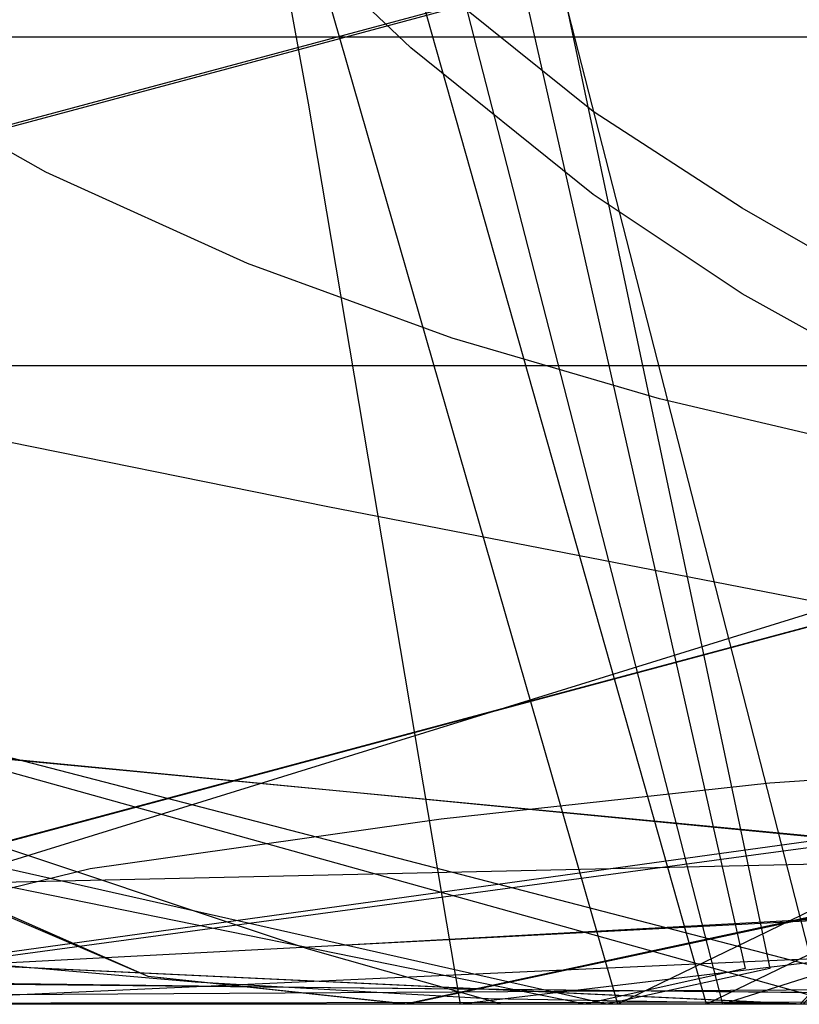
# Model space of a CAD drawing. Header units: millimetres. Extents: x 0 to 1204, y -1 to 532.
# Tile 5 of 16: x 29 to 57, y 0 to 36. Entities that reach past the tile are written whole.
import ezdxf

# ---------------------------------------------------------------- set-up
doc = ezdxf.new("R2010")
doc.units = ezdxf.units.MM
doc.layers.add('1', color=7, linetype='Continuous')

# ---------------------------------------------------------------- blocks, each defined once
blk = doc.blocks.new('PART001')
at = {"layer": '1'}
blk.add_lwpolyline([(248.3, 13), (40, 2.1), (0, 0), (0, 52.1), (0, 228.7), (0, 243.7), (41, 243.7), (325.9, 243.7)], dxfattribs=at)
blk = doc.blocks.new('PART002')
at = {"layer": '1'}
blk.add_lwpolyline([(247.2, 13.5), (40, 2.1), (0, 0), (0, 52.1), (0, 266.9), (0, 281.9), (41, 281.9), (314.5, 281.9)], dxfattribs=at)
blk = doc.blocks.new('PART004')
at = {"layer": '1'}
blk.add_lwpolyline([(0, 35), (440, 35), (440, 0), (0, 0)], close=True, dxfattribs=at)
blk = doc.blocks.new('PART005')
at = {"layer": '1'}
blk.add_lwpolyline([(325.9, 23.1), (41, 23.1), (0, 23.1), (0, 38.1), (0, 214.7), (0, 266.8), (40, 264.7), (248.2, 253.8)], dxfattribs=at)
blk = doc.blocks.new('PART006')
at = {"layer": '1'}
blk.add_lwpolyline([(314.5, 23.1), (41, 23.1), (0, 23.1), (0, 38.1), (0, 252.8), (0, 305), (40, 302.8), (247.2, 291.5)], dxfattribs=at)
blk = doc.blocks.new('PART007')
at = {"layer": '1'}
blk.add_lwpolyline([(57.2, 46.4), (78.6, 23.2), (57.1, 0), (0, 2.7), (0, 43.8)], close=True, dxfattribs=at)
blk = doc.blocks.new('PART008')
at = {"layer": '1'}
blk.add_lwpolyline([(0, 0), (0, 60), (35, 60), (115.6, 60), (160.6, 60), (160.6, 0), (115.6, 0), (35, 0)], close=True, dxfattribs=at)
blk = doc.blocks.new('PART009')
at = {"layer": '1'}
blk.add_lwpolyline([(21.4, 46.4), (78.6, 43.7), (78.6, 2.6), (21.4, 0), (0, 23.2)], close=True, dxfattribs=at)
blk = doc.blocks.new('PART010')
at = {"layer": '1'}
blk.add_lwpolyline([(315.5, 82.8), (6.4, 0), (0, 24.1), (309.1, 107)], close=True, dxfattribs=at)
blk = doc.blocks.new('PART012')
at = {"layer": '1'}
blk.add_lwpolyline([(230, 67.6), (11.8, 0), (10.6, 21.7), (8.3, 48), (6.1, 66.9), (4.6, 78.1), (0, 112.1), (40, 120.3), (73.8, 126.8), (92.5, 130.1), (111.2, 133), (130.1, 135.4), (149, 137.2), (161.7, 138), (168.1, 138.2), (172.2, 138.2), (180.1, 138.2), (191.9, 137.8), (220.1, 136.2), (220, 113.9), (230, 113.9)], close=True, dxfattribs=at)
blk = doc.blocks.new('PART013')
at = {"layer": '1'}
blk.add_lwpolyline([(0, 0), (0, 138), (56.2, 138), (84.3, 0)], close=True, dxfattribs=at)
blk = doc.blocks.new('PART016')
at = {"layer": '1'}
blk.add_lwpolyline([(21.4, 0), (0, 23.2), (21.4, 46.4), (78.6, 43.7), (78.6, 2.6)], close=True, dxfattribs=at)
blk = doc.blocks.new('PART017')
at = {"layer": '1'}
blk.add_lwpolyline([(150.7, 60), (150.7, 0), (115.7, 0), (35, 0), (0, 0), (0, 60), (35, 60), (115.7, 60)], close=True, dxfattribs=at)
blk = doc.blocks.new('PART018')
at = {"layer": '1'}
blk.add_lwpolyline([(57.2, 0), (0, 2.7), (0, 43.8), (57.2, 46.4), (78.6, 23.2)], close=True, dxfattribs=at)
blk = doc.blocks.new('PART019')
at = {"layer": '1'}
blk.add_lwpolyline([(256.2, 41.7), (230.4, 38.3), (204.4, 34.4), (179.7, 30.2), (151.2, 24.9), (102, 15.1), (54.3, 0), (12.1, 164), (0, 211.1), (48.1, 224.9), (151.5, 254.5), (172.2, 218.6), (213.3, 229.3), (225.7, 232.5), (250.5, 238.6)], dxfattribs=at)
blk = doc.blocks.new('PART020')
at = {"layer": '1'}
blk.add_lwpolyline([(409.9, 0.1), (334.9, 0.1), (104.9, 0.1), (79.9, 0.1), (0, 0), (0, 12), (0, 60), (79.9, 60), (104.9, 60), (409.9, 60)], close=True, dxfattribs=at)
blk = doc.blocks.new('PART022')
at = {"layer": '1'}
blk.add_lwpolyline([(440, 35), (440, 0), (0, 0), (0, 35)], close=True, dxfattribs=at)
blk = doc.blocks.new('PART023')
at = {"layer": '1'}
blk.add_lwpolyline([(267.6, 43.4), (238, 39.5), (224.2, 37.6), (203.3, 34.1), (183.5, 30.4), (150.2, 24.2), (105.6, 15.1), (57.9, 0), (12, 179.1), (0, 226.1), (48, 239.9), (151.4, 269.6), (172, 233.9), (212.6, 245.4), (234.8, 251.8), (273, 262.2)], dxfattribs=at)
blk = doc.blocks.new('PART024')
at = {"layer": '1'}
blk.add_lwpolyline([(386.7, 60), (386.7, 0), (346.7, 0), (65, 0), (40, 0), (0, 0), (0, 60), (40, 60), (65, 60), (346.7, 60)], close=True, dxfattribs=at)
blk = doc.blocks.new('PART025')
at = {"layer": '1'}
blk.add_lwpolyline([(239, 50), (233.6, 19.5), (230.5, 0), (46.3, 0), (39.3, 2), (26.1, 6.4), (16.2, 10), (0, 16.4), (9.7, 50)], close=True, dxfattribs=at)
blk = doc.blocks.new('PART027')
at = {"layer": '1'}
blk.add_lwpolyline([(0, 0), (0, 80), (215.4, 80), (215.4, 0)], close=True, dxfattribs=at)
blk = doc.blocks.new('PART028')
at = {"layer": '1'}
blk.add_lwpolyline([(111.4, 6.4), (104.3, 7.7), (90, 11.3), (82.9, 13.4), (71.7, 17.5), (66, 19.9), (60.4, 22.7), (55, 25.7), (49.6, 29.3), (43, 34.6), (36.9, 40.4), (33.2, 44.6), (29.9, 48.6), (27.2, 52.4), (23.5, 58.3), (20.2, 64.8), (18.1, 70.9), (16.6, 77), (15.4, 85.1), (15.1, 89), (14.9, 99.7), (0, 101.6), (1.8, 148)], dxfattribs=at)
blk = doc.blocks.new('PART029')
at = {"layer": '1'}
blk.add_lwpolyline([(111.5, 9.4), (104.4, 10.8), (90.1, 14.3), (83, 16.4), (71.7, 20.5), (66, 23), (60.4, 25.7), (55, 28.8), (49.6, 32.3), (43, 37.6), (36.9, 43.4), (33.2, 47.6), (30, 51.6), (27.2, 55.4), (23.5, 61.3), (20.2, 67.8), (18.1, 73.9), (16.6, 80), (15.4, 88.1), (15.1, 92), (14.9, 102.8), (0, 105.4), (2.2, 142.3)], dxfattribs=at)
blk = doc.blocks.new('PART030')
at = {"layer": '1'}
blk.add_lwpolyline([(0, 0), (5.8, 30.6), (9.1, 50), (184.1, 50), (195.4, 46.3), (208.7, 41.7), (230.6, 33.6), (220.3, 0)], close=True, dxfattribs=at)
blk = doc.blocks.new('PART031')
at = {"layer": '1'}
blk.add_lwpolyline([(0, 0), (0, 35), (440, 35), (440, 0)], close=True, dxfattribs=at)
blk = doc.blocks.new('PART032')
at = {"layer": '1'}
blk.add_lwpolyline([(0, 60), (80, 60), (105, 60), (334.9, 60), (404.9, 60), (404.9, 0), (105, 0), (80, 0), (0, 0)], close=True, dxfattribs=at)
blk = doc.blocks.new('PART033')
at = {"layer": '1'}
blk.add_lwpolyline([(91.2, 0), (22.9, 0), (13.9, 2.8), (7.2, 7.6), (2.6, 14.5), (0, 23.7), (1.9, 69.1), (3.1, 88.6), (4.2, 102.6), (7, 130.5), (9.3, 149.8), (12, 169.2), (15.8, 195.1), (20, 203.6), (25.9, 209.7), (33.6, 213.1), (43, 214), (109.3, 199.8), (100.6, 138.1), (98.3, 119.4), (96.9, 106.2), (94.7, 79.2), (93.6, 60.5), (92.5, 34.2)], close=True, dxfattribs=at)
blk = doc.blocks.new('PART034')
at = {"layer": '1'}
blk.add_lwpolyline([(462.5, 64.9), (438.8, 61.3), (360.9, 47.2), (288.6, 33.6), (283.3, 32.6), (244.1, 25.8), (205, 19.6), (175.9, 15.7), (44.8, 0), (39.3, 32.6), (35.1, 55.5), (30.3, 78.2), (22.6, 109.5), (19.3, 123.8), (19.1, 124.7), (18.4, 138.3), (17.3, 153.6), (14.6, 184.4), (11.7, 210.9), (8.3, 236.9), (4.1, 266.7), (0, 296.6), (166, 317.3)], dxfattribs=at)
blk = doc.blocks.new('PART035')
at = {"layer": '1'}
blk.add_lwpolyline([(185, 90), (185, 0), (0, 0), (0, 90)], close=True, dxfattribs=at)
blk = doc.blocks.new('PART036')
at = {"layer": '1'}
blk.add_lwpolyline([(0, 0), (0, 90), (189.9, 90), (189.9, 0)], close=True, dxfattribs=at)
blk = doc.blocks.new('PART037')
at = {"layer": '1'}
blk.add_lwpolyline([(143, 0), (0, 0), (0, 59.9), (143, 59.9)], close=True, dxfattribs=at)
blk = doc.blocks.new('PART038')
at = {"layer": '1'}
blk.add_lwpolyline([(0, 60), (35, 60), (115.6, 60), (160.6, 60), (160.6, 0), (115.6, 0), (35, 0), (0, 0)], close=True, dxfattribs=at)
blk = doc.blocks.new('PART039')
at = {"layer": '1'}
blk.add_lwpolyline([(0, 0), (0, 60), (39.9, 60), (270.9, 60), (295.9, 60), (335.9, 60), (335.9, 0), (295.9, 0), (271, 0), (39.9, 0)], close=True, dxfattribs=at)
blk = doc.blocks.new('PART043')
at = {"layer": '1'}
blk.add_lwpolyline([(115.1, 8.4), (100.3, 9), (85.5, 9.3), (70.8, 9), (56, 8), (44.1, 6.7), (31.4, 4.9), (27.3, 3.9), (19.4, 1.9), (11.4, 0), (0, 19.5), (2.7, 26.3), (4.3, 29.5), (7.1, 34.4), (10.4, 39), (14.1, 43.3), (16.6, 46.1), (19.4, 48.7), (22.2, 51.1), (30, 55.6), (34.1, 57.4), (38.4, 58.9), (42.8, 60.1), (47.2, 61.1)], dxfattribs=at)
blk = doc.blocks.new('PART044')
at = {"layer": '1'}
blk.add_lwpolyline([(239, 0), (9.8, 0), (0, 33.6), (16.2, 40), (26.1, 43.6), (39.4, 48), (46.4, 50), (230.6, 50), (233.7, 30.5)], close=True, dxfattribs=at)
blk = doc.blocks.new('PART045')
at = {"layer": '1'}
blk.add_lwpolyline([(150.6, 0), (115.6, 0), (35, 0), (0, 0), (0, 60), (35, 60), (115.6, 60), (150.6, 60)], close=True, dxfattribs=at)
blk = doc.blocks.new('PART046')
at = {"layer": '1'}
blk.add_lwpolyline([(315.6, 82.9), (6.5, 0), (0, 24.2), (309.1, 107)], close=True, dxfattribs=at)
blk = doc.blocks.new('PART048')
at = {"layer": '1'}
blk.add_lwpolyline([(0, 50), (220.3, 50), (230.7, 16.5), (208.8, 8.3), (195.4, 3.7), (184.1, 0), (9.1, 0), (5.8, 19.5)], close=True, dxfattribs=at)
blk = doc.blocks.new('PART049')
at = {"layer": '1'}
blk.add_lwpolyline([(230.1, 70.6), (230.1, 24.3), (220.1, 24.3), (220.1, 2), (191.9, 0.4), (180.1, 0.1), (172.2, 0.1), (168.1, 0), (161.7, 0.2), (149, 1.1), (130.1, 2.8), (111.3, 5.2), (92.5, 8.1), (73.9, 11.4), (40, 18), (0, 26.1), (4.6, 60.1), (6.1, 71.3), (8.3, 90.2), (10.6, 116.5), (11.8, 138.2)], close=True, dxfattribs=at)
blk = doc.blocks.new('PART050')
at = {"layer": '1'}
blk.add_lwpolyline([(440, 0), (0, 0), (0, 35), (440, 35)], close=True, dxfattribs=at)
blk = doc.blocks.new('PART051')
at = {"layer": '1'}
blk.add_lwpolyline([(129.1, 17.3), (103.6, 16.5), (94.9, 16.5), (86.1, 16.8), (77.2, 17.5), (65.5, 19), (59.7, 20.1), (52, 21.9), (44.5, 24.1), (37.1, 26.8), (29.8, 30.1), (22.9, 34), (16.4, 38.8), (12.1, 42.8), (8.4, 46.9), (0, 56.1), (6, 86.6), (26.3, 83), (35.6, 82.3), (45.3, 82.1), (72.4, 82.1), (99.5, 82.9), (126.6, 84)], dxfattribs=at)
blk = doc.blocks.new('PART053')
at = {"layer": '1'}
blk.add_lwpolyline([(247.4, 3.7), (237.5, 3), (213.3, 1.7), (180.7, 0.5), (139.5, 0), (90, 0.1), (40.1, 0.6), (0, 1.1), (10.1, 152.1), (15.7, 224.5), (55.4, 219.2), (180.9, 202.3), (259.8, 191.6)], dxfattribs=at)
blk = doc.blocks.new('PART054')
at = {"layer": '1'}
blk.add_lwpolyline([(263.1, 37.9), (232.8, 35.7), (197.7, 32.5), (177.4, 30.3), (99.4, 22.1), (53.7, 0), (13.6, 141.7), (0, 189.8), (48.1, 203.5), (151.8, 232.8), (172.4, 197), (213.2, 208), (220.8, 210.1), (273.4, 223.4)], dxfattribs=at)
blk = doc.blocks.new('PART055')
at = {"layer": '1'}
blk.add_lwpolyline([(251.5, 37.4), (233.9, 36.1), (199, 33.1), (173.8, 30.6), (96.1, 22.1), (50.5, 0), (13.9, 127.1), (0, 175.1), (48.1, 188.9), (151.7, 218.8), (172.5, 182.9), (213.8, 193), (231.9, 197.2), (260.5, 203.4)], dxfattribs=at)
blk = doc.blocks.new('PART060')
at = {"layer": '1'}
blk.add_lwpolyline([(0, 60), (143, 60), (143, 0), (0, 0)], close=True, dxfattribs=at)
blk = doc.blocks.new('PART062')
at = {"layer": '1'}
blk.add_lwpolyline([(34.4, 109.1), (37.1, 92.2), (40.4, 75), (48.2, 38.2), (56, 1.3), (50.1, 0), (23.1, 6.1), (12.5, 57.8), (7.4, 82.7), (4.5, 99.4), (1.7, 120.5)], dxfattribs=at)
blk = doc.blocks.new('PART063')
at = {"layer": '1'}
blk.add_lwpolyline([(32.7, 113.1), (34.1, 102.5), (36.7, 86.7), (39.7, 70.7), (42.9, 55.3), (46.8, 38), (55.1, 1.3), (49.3, 0), (22.3, 5.5), (15.8, 33.7), (11.2, 56), (9.3, 65.1), (5.4, 85.5), (4.1, 93.4), (1.5, 113.2)], dxfattribs=at)
blk = doc.blocks.new('PART064')
at = {"layer": '1'}
blk.add_lwpolyline([(78.2, 112), (81.1, 104.9), (86.6, 93.7), (93.7, 80.8), (105, 60.9), (99.8, 57.9), (58.6, 0), (15.2, 12.1), (15, 27.4), (14.5, 40), (13.7, 52.7), (13, 61), (12.1, 68.1), (11.2, 75.2), (5.3, 115.9)], dxfattribs=at)
blk = doc.blocks.new('PART065')
at = {"layer": '1'}
blk.add_lwpolyline([(0, 0), (0, 190), (80, 190), (80, 0)], close=True, dxfattribs=at)
blk = doc.blocks.new('PART066')
at = {"layer": '1'}
blk.add_lwpolyline([(0, 90), (190, 90), (190, 0), (0, 0)], close=True, dxfattribs=at)
blk = doc.blocks.new('PART067')
at = {"layer": '1'}
blk.add_lwpolyline([(0, 0), (0, 148), (56.5, 148), (83.9, 0)], close=True, dxfattribs=at)
blk = doc.blocks.new('PART068')
at = {"layer": '1'}
blk.add_lwpolyline([(386.6, 0), (346.6, 0), (65, 0), (40, 0), (0, 0), (0, 60), (40, 60), (65, 60), (346.6, 60), (386.6, 60)], close=True, dxfattribs=at)
blk = doc.blocks.new('PART069')
at = {"layer": '1'}
blk.add_lwpolyline([(0, 60), (40, 60), (271, 60), (296, 60), (336, 60), (336, 0), (296, 0), (271, 0), (40, 0), (0, 0)], close=True, dxfattribs=at)
blk = doc.blocks.new('PART070')
at = {"layer": '1'}
blk.add_lwpolyline([(0, 80), (225.6, 80), (225.6, 0), (0, 0)], close=True, dxfattribs=at)
blk = doc.blocks.new('PART074')
at = {"layer": '1'}
blk.add_lwpolyline([(79, 115.2), (82.6, 107.1), (89, 94.3), (96.2, 81.7), (107.8, 61.7), (102.7, 58.7), (62.9, 0), (19.3, 11.3), (18.5, 26.3), (17.6, 39), (16.4, 51.7), (15.4, 60), (14.4, 67.1), (13.3, 74.8), (5.2, 126.7)], dxfattribs=at)
blk = doc.blocks.new('PART075')
at = {"layer": '1'}
blk.add_lwpolyline([(247.2, 4.5), (236.4, 3.7), (209.8, 2.1), (192, 1.2), (175.2, 0.6), (135.6, 0), (88, 0.1), (40, 0.6), (0, 1), (10.1, 177), (14.9, 250.1), (54.6, 244.6), (180.1, 227.3), (258.7, 216.2)], dxfattribs=at)
blk = doc.blocks.new('PART076')
at = {"layer": '1'}
blk.add_lwpolyline([(0, 71.5), (227.1, 137.8), (228.4, 116.2), (230.8, 90), (233, 71.2), (234.6, 60.2), (239.4, 26.2), (195.8, 17.8), (159, 11.1), (138.7, 7.8), (118.3, 4.9), (97.8, 2.5), (70.4, 0.4), (63.4, 0.1), (57.3, 0), (45.8, 0.2), (35.2, 0.8), (10, 3), (10, 25.3), (0, 25.3)], close=True, dxfattribs=at)
blk = doc.blocks.new('PART077')
at = {"layer": '1'}
blk.add_lwpolyline([(91, 0), (22.8, 0), (13.8, 2.8), (7, 7.7), (2.5, 14.6), (0, 23.7), (2, 66.5), (3.2, 85), (4.3, 98.2), (7, 124.4), (9.3, 142.6), (11.9, 160.8), (15.6, 185.2), (19.8, 193.7), (25.7, 199.7), (33.5, 203.1), (42.8, 204), (109.2, 189.8), (100.6, 131.8), (98.4, 114.2), (97, 101.8), (94.8, 76.5), (93.7, 58.9), (92.5, 34.1)], close=True, dxfattribs=at)
blk = doc.blocks.new('PART079')
at = {"layer": '1'}
blk.add_lwpolyline([(80, 0), (0, 0), (0, 185), (80, 185)], close=True, dxfattribs=at)
blk = doc.blocks.new('PART080')
at = {"layer": '1'}
blk.add_lwpolyline([(27.9, 8.9), (0, 145.4), (40.4, 145.4), (87.4, 165.4), (121.2, 0)], close=True, dxfattribs=at)
blk = doc.blocks.new('PART081')
at = {"layer": '1'}
blk.add_lwpolyline([(167.4, 3.4), (161.1, 2.3), (154.8, 1.5), (148.4, 1), (122.6, 0.2), (70.7, 0.6), (20.3, 0.3), (0, 0), (0.1, 55.2), (80.3, 55.7), (107.4, 55.1), (134.5, 54.8), (161.6, 55.4)], dxfattribs=at)
blk = doc.blocks.new('PART082')
at = {"layer": '1'}
blk.add_lwpolyline([(27.1, 9), (0, 155.4), (40.4, 155.4), (87.8, 173.6), (120, 0)], close=True, dxfattribs=at)
blk = doc.blocks.new('PART083')
at = {"layer": '1'}
blk.add_lwpolyline([(258.7, 33.8), (180.1, 22.8), (54.6, 5.5), (14.9, 0), (10.1, 73), (0, 249.1), (40.1, 249.5), (88, 250), (135.6, 250.1), (175.2, 249.4), (192.1, 248.8), (209.8, 248), (236.5, 246.4), (247.3, 245.6)], dxfattribs=at)
blk = doc.blocks.new('PART084')
at = {"layer": '1'}
blk.add_lwpolyline([(259.8, 33), (180.8, 22.2), (55.4, 5.4), (15.6, 0), (10.1, 72.5), (0, 223.5), (40, 224), (89.9, 224.5), (139.5, 224.6), (180.7, 224), (213.2, 222.9), (237.5, 221.6), (247.3, 220.9)], dxfattribs=at)
blk = doc.blocks.new('PART085')
at = {"layer": '1'}
blk.add_lwpolyline([(0, 190), (80, 190), (80, 0), (0, 0)], close=True, dxfattribs=at)
blk = doc.blocks.new('PART086')
at = {"layer": '1'}
blk.add_lwpolyline([(115.3, 8), (85.7, 5.7), (1.3, 3.8), (0.8, 45.3), (0, 76.5), (9.9, 81.9), (23.7, 89.6), (33, 84.9), (43.4, 80.3), (48.5, 78.4), (53.6, 76.6), (58.7, 75.2), (63.8, 74), (68.9, 73.2), (74, 72.7), (80.1, 72.4), (93.2, 73.1), (105.8, 73.1), (118.5, 73.5)], dxfattribs=at)
blk = doc.blocks.new('PART087')
at = {"layer": '1'}
blk.add_lwpolyline([(0, 0), (0, 80), (225.7, 80), (225.7, 0)], close=True, dxfattribs=at)
blk = doc.blocks.new('PART088')
at = {"layer": '1'}
blk.add_lwpolyline([(354, 0), (274, 0), (249, 0), (70, 0), (0, 0), (0, 60), (249, 60), (274, 60), (354, 60)], close=True, dxfattribs=at)
blk = doc.blocks.new('PART089')
at = {"layer": '1'}
blk.add_lwpolyline([(0, 60), (75.1, 60), (254, 60), (279, 60), (359, 60), (359, 48), (359, 0), (279, 0), (254, 0), (0, 0)], close=True, dxfattribs=at)
blk = doc.blocks.new('PART090')
at = {"layer": '1'}
blk.add_lwpolyline([(0, 80), (215.4, 80), (215.4, 0), (0, 0)], close=True, dxfattribs=at)
blk = doc.blocks.new('PART091')
at = {"layer": '1'}
blk.add_lwpolyline([(185, 0), (0, 0), (0, 90), (185, 90)], close=True, dxfattribs=at)
blk = doc.blocks.new('PART092')
at = {"layer": '1'}
blk.add_lwpolyline([(91, 204.1), (92.5, 169.9), (93.7, 145.1), (94.8, 127.6), (97.1, 102.3), (98.4, 89.8), (100.7, 72.3), (109.2, 14.3), (42.8, 0), (33.5, 1), (25.8, 4.3), (19.8, 10.3), (15.6, 18.8), (11.9, 43.2), (9.3, 61.4), (7, 79.7), (4.3, 105.9), (3.2, 119.1), (2, 137.5), (0, 180.3), (2.5, 189.4), (7.1, 196.4), (13.8, 201.2), (22.8, 204.1)], close=True, dxfattribs=at)
blk = doc.blocks.new('PART093')
at = {"layer": '1'}
blk.add_lwpolyline([(91.1, 214.1), (92.5, 179.8), (93.5, 153.5), (94.6, 134.8), (96.8, 107.9), (98.2, 94.6), (100.5, 76), (109.2, 14.2), (42.9, 0), (33.5, 1), (25.8, 4.4), (19.9, 10.4), (15.7, 19), (11.9, 44.9), (9.2, 64.2), (6.9, 83.6), (4.1, 111.4), (3, 125.4), (1.9, 145), (0, 190.4), (2.5, 199.5), (7.1, 206.5), (13.9, 211.3), (22.8, 214.1)], close=True, dxfattribs=at)
blk = doc.blocks.new('PART094')
at = {"layer": '1'}
blk.add_lwpolyline([(79.9, 185), (79.9, 0), (0, 0), (0, 185)], close=True, dxfattribs=at)

msp = doc.modelspace()

# ---------------------------------------------------------------- block references
for name in ['PART034', 'PART074', 'PART064', 'PART028', 'PART062', 'PART023', 'PART063', 'PART006', 'PART002', 'PART029', 'PART019', 'PART005', 'PART001', 'PART054', 'PART075', 'PART083', 'PART055', 'PART084', 'PART053', 'PART093', 'PART033', 'PART092', 'PART077', 'PART065', 'PART085', 'PART079', 'PART094', 'PART082', 'PART080', 'PART067', 'PART012', 'PART049', 'PART013', 'PART076', 'PART010', 'PART046', 'PART035', 'PART036', 'PART066', 'PART091', 'PART086', 'PART051', 'PART027', 'PART070', 'PART087', 'PART090', 'PART043', 'PART081', 'PART008', 'PART017', 'PART020', 'PART024', 'PART032', 'PART038', 'PART039', 'PART045', 'PART060', 'PART068', 'PART069', 'PART088', 'PART089', 'PART037', 'PART025', 'PART030', 'PART044', 'PART048', 'PART007', 'PART009', 'PART016', 'PART018', 'PART004', 'PART022', 'PART031', 'PART050']:
    msp.add_blockref(name, (0, 0))

doc.saveas('drawing.dxf')
